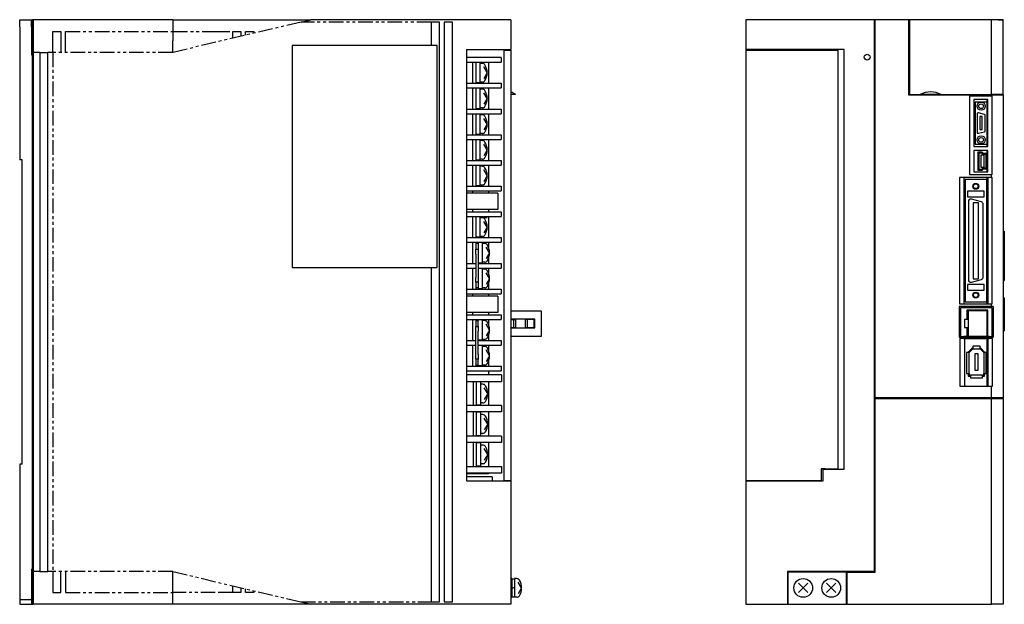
# Model space of a CAD drawing. Extents: x -955 to 6, y -401 to 362.
# Tile 1 of 4: x -938 to -517, y -244 to 6. Entities that reach past the tile are written whole.
import ezdxf

# ---------------------------------------------------------------- set-up
doc = ezdxf.new("R2010")
doc.units = 0
doc.linetypes.add('PHANTOM', pattern=[2.5, 1.25, -0.25, 0.25, -0.25, 0.25, -0.25])
for name, color, linetype in [('OUTLINE', 7, 'CONTINUOUS'), ('PHANTOM', 3, 'PHANTOM'), ('THIN_LINE', 6, 'CONTINUOUS')]:
    doc.layers.add(name, color=color, linetype=linetype)

msp = doc.modelspace()

# ---------------------------------------------------------------- linework, layer by layer
at = {"layer": 'OUTLINE'}
for p, q in [((-938.39, 3), (-938.39, 6)), ((-938.39, 6), (-933.39, 6)), ((-933.39, 3), (-933.39, 6)), ((-933.39, 6), (-932.89, 6)), ((-932.89, -4), (-932.89, 6)), ((-932.69, 6), (-932.89, 6)), ((-932.69, 5), (-932.89, 5)), ((-872.89, 6), (-932.69, 6)), ((-932.69, 6), (-932.69, -3)), ((-872.89, 6), (-832.04, 6)), ((-872.89, 6), (-872.89, 1)), ((-832.04, 6), (-813.89, 6)), ((-818.1, 5), (-813.89, 6)), ((-728.39, 6), (-813.89, 6)), ((-758.89, 5), (-762.39, 5)), ((-762.39, 5), (-762.39, -5)), ((-758.89, -243), (-758.89, 5)), ((-756.89, 5), (-756.89, -243)), ((-753.39, 5), (-756.89, 5)), ((-753.39, -243), (-753.39, 5)), ((-728.39, 6), (-728.39, -6.8)), ((-572.89, 6), (-627.89, 6)), ((-627.89, 6), (-627.89, -6.8)), ((-572.59, 6), (-572.89, 6)), ((-572.89, -230), (-572.89, 6)), ((-572.59, 5.5), (-572.89, 5.5)), ((-572.59, -155.7), (-572.59, 6)), ((-558.39, 6), (-572.59, 6)), ((-555.77, 6), (-558.39, 6)), ((-558.39, 6), (-558.39, -26.2)), ((-557.89, 6), (-557.89, -26)), ((-522.89, 6), (-557.89, 6)), ((-519.89, 6), (-555.77, 6)), ((-517.89, 6), (-522.89, 6)), ((-522.89, -26), (-522.89, 6)), ((-519.89, 6), (-517.89, 6)), ((-517.89, -26), (-517.89, 6)), ((-938.39, 3), (-938.39, -54)), ((-933.39, 3), (-933.39, -9)), ((-924.29, -3), (-924.29, 1)), ((-924.29, 1), (-920.79, 1)), ((-920.79, 1), (-920.79, -3)), ((-872.88, 1), (-872.88, -3)), ((-847.29, -1.93), (-847.29, 1)), ((-847.29, 1), (-843.79, 1)), ((-843.79, 1), (-843.79, -1.09)), ((-841.79, -0.62), (-841.79, 1)), ((-841.79, 1), (-838.29, 1)), ((-838.29, 1), (-838.29, 0.21)), ((-932.89, -9), (-932.89, -4)), ((-932.69, -3), (-932.69, -8)), ((-924.29, -8), (-924.29, -3)), ((-920.79, -3), (-920.79, -8)), ((-872.88, -3), (-872.88, -3)), ((-558.39, -2.6), (-557.89, -2.6)), ((-929.79, -8), (-932.69, -8)), ((-932.69, -8), (-932.69, -230)), ((-929.79, -8), (-926.29, -8)), ((-929.79, -8), (-929.79, -230)), ((-924.29, -8), (-926.29, -8)), ((-926.29, -230), (-926.29, -8)), ((-821.89, -5), (-821.89, -100)), ((-759.89, -5), (-821.89, -5)), ((-759.89, -100), (-759.89, -5)), ((-747.39, -6.8), (-747.39, -191.2)), ((-747.39, -6.8), (-728.39, -6.8)), ((-731.39, -7), (-728.39, -7)), ((-731.39, -7), (-731.39, -191)), ((-730.39, -7), (-730.39, -6.8)), ((-728.39, -7), (-728.39, -6.8)), ((-728.39, -7), (-728.39, -191)), ((-627.89, -6.8), (-627.89, -7)), ((-585.89, -6.8), (-627.89, -6.8)), ((-627.89, -7), (-594.02, -7)), ((-627.89, -7), (-627.89, -191)), ((-619.89, -6.8), (-619.89, -7)), ((-619.49, -6.8), (-619.49, -7)), ((-617.89, -7), (-617.89, -6.8)), ((-595.89, -7), (-595.89, -6.8)), ((-594.02, -7), (-592.99, -7)), ((-593.89, -7), (-593.89, -6.8)), ((-592.99, -7), (-590.07, -7)), ((-592.29, -6.8), (-592.29, -7)), ((-590.07, -7), (-588.49, -7)), ((-589.49, -7), (-589.49, -6.8)), ((-588.49, -186), (-588.49, -7)), ((-585.89, -186.2), (-585.89, -6.8)), ((-933.39, -9), (-932.89, -9)), ((-932.89, -229), (-932.89, -9)), ((-932.69, -9), (-932.89, -9)), ((-732.59, -10.2), (-747.39, -10.2)), ((-747.39, -12.2), (-732.59, -12.2)), ((-744.59, -21.2), (-744.59, -12.2)), ((-743.39, -12.2), (-743.39, -21.2)), ((-741.59, -12.35), (-743.39, -12.35)), ((-741.59, -12.35), (-741.59, -21.05)), ((-737.89, -12.2), (-737.89, -21.2)), ((-732.59, -10.2), (-732.59, -12.2)), ((-740.55, -12.7), (-741.59, -12.7)), ((-738.49, -16.7), (-739.96, -14.23)), ((-738.49, -16.7), (-739.96, -19.17)), ((-741.59, -21.05), (-743.39, -21.05)), ((-740.55, -20.7), (-741.59, -20.7)), ((-747.39, -21.2), (-732.59, -21.2)), ((-747.39, -23.2), (-732.59, -23.2)), ((-744.59, -32.2), (-744.59, -23.2)), ((-743.39, -23.2), (-743.39, -32.2)), ((-741.59, -23.35), (-743.39, -23.35)), ((-741.59, -23.35), (-741.59, -32.05)), ((-740.55, -23.7), (-741.59, -23.7)), ((-738.49, -27.7), (-739.96, -25.23)), ((-737.89, -23.2), (-737.89, -32.2)), ((-732.59, -21.2), (-732.59, -23.2)), ((-738.49, -27.7), (-739.96, -30.17)), ((-726.4, -26), (-728.39, -26)), ((-558.39, -26.2), (-532.29, -26.2)), ((-557.89, -26), (-553.38, -26)), ((-556.77, -26), (-556.77, -26.2)), ((-555.81, -26.2), (-555.81, -26)), ((-544.4, -26), (-553.38, -26)), ((-544.4, -26), (-522.89, -26)), ((-532.29, -26.2), (-528.89, -26.2)), ((-532.29, -26.2), (-532.29, -60.2)), ((-522.59, -26.75), (-532.29, -26.75)), ((-530.39, -28.2), (-530.39, -48.2)), ((-524.39, -28.2), (-530.39, -28.2)), ((-529.79, -29.2), (-529.79, -47.2)), ((-524.79, -29.2), (-529.79, -29.2)), ((-528.89, -26), (-528.89, -26.2)), ((-524.79, -28.2), (-524.79, -48.2)), ((-524.39, -48.2), (-524.39, -28.2)), ((-523.35, -26.2), (-523.35, -26)), ((-523.35, -26.2), (-522.59, -26.2)), ((-517.89, -26), (-522.89, -26)), ((-522.59, -26.2), (-517.89, -26.2)), ((-522.59, -60.2), (-522.59, -26.2)), ((-519.89, -26), (-519.89, -26.2)), ((-518.93, -26.2), (-518.93, -26)), ((-517.89, -26.2), (-517.89, -26)), ((-517.89, -26.2), (-517.89, -155.7)), ((-747.39, -32.2), (-732.59, -32.2)), ((-741.59, -32.05), (-743.39, -32.05)), ((-740.55, -31.7), (-741.59, -31.7)), ((-732.59, -32.2), (-732.59, -34.2)), ((-747.39, -34.2), (-732.59, -34.2)), ((-744.59, -43.2), (-744.59, -34.2)), ((-743.39, -34.2), (-743.39, -43.2)), ((-741.59, -34.35), (-743.39, -34.35)), ((-741.59, -34.35), (-741.59, -43.05)), ((-740.55, -34.7), (-741.59, -34.7)), ((-738.49, -38.7), (-739.96, -36.23)), ((-737.89, -34.2), (-737.89, -43.2)), ((-529.04, -34.3), (-529.04, -42.1)), ((-525.91, -34.49), (-528.41, -33.82)), ((-526.79, -35.45), (-527.79, -35.45)), ((-527.79, -35.45), (-527.79, -40.95)), ((-526.79, -40.95), (-526.79, -35.45)), ((-525.54, -41.43), (-525.54, -34.97)), ((-738.49, -38.7), (-739.96, -41.17)), ((-528.41, -42.58), (-525.91, -41.91)), ((-527.79, -40.95), (-526.79, -40.95)), ((-747.39, -43.2), (-732.59, -43.2)), ((-747.39, -45.2), (-732.59, -45.2)), ((-744.59, -54.2), (-744.59, -45.2)), ((-741.59, -43.05), (-743.39, -43.05)), ((-743.39, -45.2), (-743.39, -54.2)), ((-741.59, -45.35), (-743.39, -45.35)), ((-740.55, -42.7), (-741.59, -42.7)), ((-741.59, -45.35), (-741.59, -54.05)), ((-740.55, -45.7), (-741.59, -45.7)), ((-737.89, -45.2), (-737.89, -54.2)), ((-732.59, -43.2), (-732.59, -45.2)), ((-738.49, -49.7), (-739.96, -47.23)), ((-738.49, -49.7), (-739.96, -52.17)), ((-530.39, -48.2), (-524.39, -48.2)), ((-530.39, -50), (-530.39, -59)), ((-524.39, -50), (-530.39, -50)), ((-529.79, -47.2), (-524.79, -47.2)), ((-524.79, -50), (-524.79, -51.2)), ((-524.39, -59), (-524.39, -50)), ((-937.39, -54), (-938.39, -54)), ((-937.39, -184), (-937.39, -54)), ((-747.39, -54.2), (-732.59, -54.2)), ((-741.59, -54.05), (-743.39, -54.05)), ((-740.55, -53.7), (-741.59, -53.7)), ((-732.59, -54.2), (-732.59, -56.2)), ((-526.81, -50.65), (-528.67, -50.65)), ((-528.67, -50.65), (-528.67, -58.35)), ((-528.27, -51.05), (-528.27, -57.95)), ((-526.98, -51.05), (-528.27, -51.05)), ((-527.48, -52), (-527.48, -57)), ((-525.98, -52), (-527.48, -52)), ((-526.49, -51.6), (-526.98, -51.05)), ((-526.31, -51.2), (-526.81, -50.65)), ((-525.19, -51.6), (-526.49, -51.6)), ((-524.79, -51.2), (-526.31, -51.2)), ((-525.98, -57), (-525.98, -52)), ((-525.19, -57.4), (-525.19, -51.6)), ((-524.79, -57.8), (-524.79, -51.2)), ((-747.39, -56.2), (-732.59, -56.2)), ((-744.59, -65.2), (-744.59, -56.2)), ((-743.39, -56.2), (-743.39, -65.2)), ((-741.59, -56.35), (-743.39, -56.35)), ((-741.59, -56.35), (-741.59, -65.05)), ((-740.55, -56.7), (-741.59, -56.7)), ((-738.49, -60.7), (-739.96, -58.23)), ((-737.89, -56.2), (-737.89, -65.2)), ((-528.67, -58.35), (-526.81, -58.35)), ((-528.27, -57.95), (-526.98, -57.95)), ((-527.48, -57), (-525.98, -57)), ((-526.98, -57.95), (-526.49, -57.4)), ((-526.81, -58.35), (-526.31, -57.8)), ((-526.49, -57.4), (-525.19, -57.4)), ((-526.31, -57.8), (-524.79, -57.8)), ((-524.79, -57.8), (-524.79, -59)), ((-738.49, -60.7), (-739.96, -63.17)), ((-536.59, -61.5), (-536.59, -115.5)), ((-522.89, -61.5), (-536.59, -61.5)), ((-534.64, -61.5), (-534.64, -115.5)), ((-534.19, -62.3), (-534.19, -114.7)), ((-524.79, -62.3), (-534.19, -62.3)), ((-532.29, -60.2), (-522.89, -60.2)), ((-530.39, -59), (-524.39, -59)), ((-524.79, -61.5), (-524.79, -62.3)), ((-524.79, -114.7), (-524.79, -62.3)), ((-524.34, -115.5), (-524.34, -61.5)), ((-522.89, -60.2), (-522.59, -60.2)), ((-522.89, -61.5), (-522.89, -60.2)), ((-522.59, -61.5), (-522.89, -61.5)), ((-522.59, -115.5), (-522.59, -61.5)), ((-747.39, -65.2), (-732.59, -65.2)), ((-747.39, -67.2), (-732.59, -67.2)), ((-744.59, -68.2), (-744.59, -67.2)), ((-741.59, -65.05), (-743.39, -65.05)), ((-740.55, -64.7), (-741.59, -64.7)), ((-737.89, -67.2), (-737.89, -68.2)), ((-732.59, -65.2), (-732.59, -67.2)), ((-533.14, -67.28), (-533.14, -69.78)), ((-526.04, -67.28), (-533.14, -67.28)), ((-526.04, -69.78), (-526.04, -67.28)), ((-733.89, -68.2), (-747.39, -68.2)), ((-733.89, -68.2), (-733.89, -75.2)), ((-533.14, -69.78), (-526.04, -69.78)), ((-527.18, -71.94), (-531.48, -70.79)), ((-733.89, -75.2), (-747.39, -75.2)), ((-744.59, -76.2), (-744.59, -75.2)), ((-737.89, -75.2), (-737.89, -76.2)), ((-532.74, -71.75), (-532.74, -105.25)), ((-528.44, -72.25), (-530.74, -72.25)), ((-530.74, -72.25), (-530.74, -104.75)), ((-528.44, -104.75), (-528.44, -72.25)), ((-526.44, -104.09), (-526.44, -72.91)), ((-747.39, -76.2), (-732.59, -76.2)), ((-747.39, -78.2), (-732.59, -78.2)), ((-744.59, -87.2), (-744.59, -78.2)), ((-743.39, -78.2), (-743.39, -87.2)), ((-741.59, -78.35), (-743.39, -78.35)), ((-741.59, -78.35), (-741.59, -87.05)), ((-738.49, -78.7), (-741.59, -78.7)), ((-740.55, -78.7), (-741.59, -78.7)), ((-737.89, -78.2), (-737.89, -87.2)), ((-732.59, -76.2), (-732.59, -78.2)), ((-738.49, -82.7), (-739.96, -80.23)), ((-738.49, -82.7), (-739.96, -85.17)), ((-747.39, -87.2), (-732.59, -87.2)), ((-741.59, -87.05), (-743.39, -87.05)), ((-740.55, -86.7), (-741.59, -86.7)), ((-732.59, -87.2), (-732.59, -89.2)), ((-517.89, -84.4), (-517.39, -84.4)), ((-517.39, -84.4), (-517.39, -105.5)), ((-747.39, -89.2), (-732.59, -89.2)), ((-744.59, -98.2), (-744.59, -89.2)), ((-743.39, -89.2), (-743.39, -92.2)), ((-742.39, -89.7), (-743.39, -89.7)), ((-743.39, -94.2), (-743.39, -92.2)), ((-743.39, -92.2), (-742.39, -92.2)), ((-740.59, -89.35), (-742.39, -89.35)), ((-742.39, -89.35), (-742.39, -89.7)), ((-742.39, -89.7), (-742.39, -92.2)), ((-742.39, -92.2), (-742.39, -94.2)), ((-740.59, -89.35), (-740.59, -98.05)), ((-739.55, -89.7), (-740.59, -89.7)), ((-737.49, -93.7), (-738.96, -91.23)), ((-737.89, -89.2), (-737.89, -91.46)), ((-743.39, -94.2), (-743.39, -104.2)), ((-742.39, -94.2), (-742.39, -104.2)), ((-737.49, -93.7), (-738.96, -96.17)), ((-737.89, -95.94), (-737.89, -98.2)), ((-821.89, -100), (-759.89, -100)), ((-762.39, -100), (-762.39, -243)), ((-747.39, -98.2), (-743.39, -98.2)), ((-747.39, -100.2), (-743.39, -100.2)), ((-744.59, -109.2), (-744.59, -100.2)), ((-740.59, -98.05), (-742.39, -98.05)), ((-742.39, -98.2), (-732.59, -98.2)), ((-742.39, -100.2), (-732.59, -100.2)), ((-740.59, -100.35), (-742.39, -100.35)), ((-739.55, -97.7), (-740.59, -97.7)), ((-740.59, -100.35), (-740.59, -109.05)), ((-739.55, -100.7), (-740.59, -100.7)), ((-737.89, -100.2), (-737.89, -102.46)), ((-732.59, -98.2), (-732.59, -100.2)), ((-743.39, -106.2), (-743.39, -104.2)), ((-742.39, -104.2), (-742.39, -106.2)), ((-737.49, -104.7), (-738.96, -102.23)), ((-737.49, -104.7), (-738.96, -107.17)), ((-531.48, -106.21), (-527.18, -105.06)), ((-530.74, -104.75), (-528.44, -104.75)), ((-747.39, -109.2), (-732.59, -109.2)), ((-742.39, -106.2), (-743.39, -106.2)), ((-743.39, -106.2), (-743.39, -109.2)), ((-742.39, -108.7), (-743.39, -108.7)), ((-742.39, -106.2), (-742.39, -108.7)), ((-742.39, -108.7), (-742.39, -109.05)), ((-740.59, -109.05), (-742.39, -109.05)), ((-739.55, -108.7), (-740.59, -108.7)), ((-737.89, -106.94), (-737.89, -109.2)), ((-732.59, -109.2), (-732.59, -111.2)), ((-533.14, -107.22), (-533.14, -109.72)), ((-526.04, -107.22), (-533.14, -107.22)), ((-526.04, -109.72), (-526.04, -107.22)), ((-517.89, -105.5), (-517.39, -105.5)), ((-747.39, -111.2), (-732.59, -111.2)), ((-733.89, -112.2), (-747.39, -112.2)), ((-744.59, -112.2), (-744.59, -111.2)), ((-737.89, -111.2), (-737.89, -112.2)), ((-733.89, -112.2), (-733.89, -119.2)), ((-533.14, -109.72), (-526.04, -109.72)), ((-517.89, -113), (-517.39, -113)), ((-517.39, -113), (-517.39, -127)), ((-522.89, -116.65), (-536.67, -116.65)), ((-536.67, -116.65), (-536.67, -129.75)), ((-536.59, -115.5), (-522.89, -115.5)), ((-522.57, -117.15), (-536.17, -117.15)), ((-536.17, -117.15), (-536.17, -129.42)), ((-534.19, -114.7), (-524.79, -114.7)), ((-524.79, -114.7), (-524.79, -115.5)), ((-522.89, -115.5), (-522.59, -115.5)), ((-522.89, -116.65), (-522.89, -115.5)), ((-522.14, -116.65), (-522.89, -116.65)), ((-522.57, -129.42), (-522.57, -117.15)), ((-522.14, -116.65), (-522.14, -129.75)), ((-733.89, -119.2), (-747.39, -119.2)), ((-747.39, -120.2), (-732.59, -120.2)), ((-744.59, -120.2), (-744.59, -119.2)), ((-737.89, -119.2), (-737.89, -120.2)), ((-732.59, -120.2), (-732.59, -122.2)), ((-728.39, -120.28), (-728.19, -120.28)), ((-728.19, -122.08), (-728.19, -118.44)), ((-728.19, -118.44), (-715.39, -118.44)), ((-718.19, -122.08), (-728.19, -122.08)), ((-728.19, -122.08), (-728.19, -122.18)), ((-718.19, -125.78), (-718.19, -122.08)), ((-715.39, -118.44), (-715.39, -129.44)), ((-533.38, -118.17), (-533.38, -122.18)), ((-524.38, -118.17), (-533.38, -118.17)), ((-532.85, -118.44), (-532.85, -129.44)), ((-524.85, -118.44), (-532.85, -118.44)), ((-524.85, -118.44), (-524.85, -129.44)), ((-524.79, -118.17), (-524.79, -129.42)), ((-524.38, -129.42), (-524.38, -118.17)), ((-747.39, -122.2), (-732.59, -122.2)), ((-744.59, -131.2), (-744.59, -122.2)), ((-743.39, -122.2), (-743.39, -125.2)), ((-743.39, -122.7), (-742.39, -122.7)), ((-743.39, -127.2), (-743.39, -125.2)), ((-743.39, -125.2), (-742.39, -125.2)), ((-740.59, -122.35), (-742.39, -122.35)), ((-742.39, -122.35), (-742.39, -122.7)), ((-742.39, -125.2), (-742.39, -122.7)), ((-742.39, -125.2), (-742.39, -127.2)), ((-740.59, -122.35), (-740.59, -131.05)), ((-739.55, -122.7), (-740.59, -122.7)), ((-737.49, -126.7), (-738.96, -124.23)), ((-737.89, -122.2), (-737.89, -124.46)), ((-728.39, -122.18), (-727.19, -122.18)), ((-728.39, -125.68), (-727.19, -125.68)), ((-728.19, -125.68), (-728.19, -125.78)), ((-728.19, -125.78), (-718.19, -125.78)), ((-728.19, -129.44), (-728.19, -125.78)), ((-727.19, -122.18), (-726.39, -122.18)), ((-727.19, -122.18), (-727.19, -125.68)), ((-727.19, -125.68), (-726.39, -125.68)), ((-726.39, -122.18), (-726.39, -125.68)), ((-721.39, -122.18), (-722.19, -122.18)), ((-722.19, -122.18), (-722.19, -125.68)), ((-722.19, -125.68), (-721.39, -125.68)), ((-718.49, -122.18), (-721.39, -122.18)), ((-721.39, -122.18), (-721.39, -125.68)), ((-721.39, -125.68), (-718.49, -125.68)), ((-718.19, -122.18), (-718.49, -122.18)), ((-718.49, -122.18), (-718.49, -125.68)), ((-718.49, -125.68), (-718.19, -125.68)), ((-532.85, -122.18), (-534.45, -122.18)), ((-534.45, -122.18), (-534.45, -125.68)), ((-534.45, -125.68), (-532.85, -125.68)), ((-533.38, -125.68), (-533.38, -129.42)), ((-743.39, -137.2), (-743.39, -127.2)), ((-742.39, -137.2), (-742.39, -127.2)), ((-737.49, -126.7), (-738.96, -129.17)), ((-737.89, -128.94), (-737.89, -131.2)), ((-728.39, -126.58), (-728.19, -126.58)), ((-728.39, -127.58), (-728.19, -127.58)), ((-715.39, -129.44), (-728.19, -129.44)), ((-536.67, -129.75), (-534.69, -129.75)), ((-536.39, -130.4), (-536.39, -150.75)), ((-534.69, -130.4), (-536.39, -130.4)), ((-536.17, -129.42), (-534.69, -129.42)), ((-532.85, -129.42), (-534.69, -129.42)), ((-534.69, -129.42), (-534.69, -129.75)), ((-534.69, -129.75), (-534.69, -130.4)), ((-534.69, -129.75), (-523.93, -129.75)), ((-534.69, -130.4), (-523.93, -130.4)), ((-534.47, -130.4), (-534.47, -150.75)), ((-524.85, -129.44), (-532.85, -129.44)), ((-523.93, -129.42), (-524.85, -129.42)), ((-524.79, -130.4), (-524.79, -150.75)), ((-524.33, -150.75), (-524.33, -130.4)), ((-523.93, -129.42), (-522.57, -129.42)), ((-523.93, -129.75), (-523.93, -129.42)), ((-523.93, -130.4), (-523.93, -129.75)), ((-523.93, -129.75), (-522.89, -129.75)), ((-522.89, -130.4), (-523.93, -130.4)), ((-522.89, -130.4), (-522.89, -129.75)), ((-522.89, -129.75), (-522.14, -129.75)), ((-522.42, -130.4), (-522.89, -130.4)), ((-522.42, -150.75), (-522.42, -130.4)), ((-517.89, -127), (-517.39, -127)), ((-747.39, -131.2), (-743.39, -131.2)), ((-747.39, -133.2), (-743.39, -133.2)), ((-744.59, -142.2), (-744.59, -133.2)), ((-740.59, -131.05), (-742.39, -131.05)), ((-742.39, -131.2), (-732.59, -131.2)), ((-742.39, -133.2), (-732.59, -133.2)), ((-740.59, -133.35), (-742.39, -133.35)), ((-739.55, -130.7), (-740.59, -130.7)), ((-740.59, -133.35), (-740.59, -142.05)), ((-739.55, -133.7), (-740.59, -133.7)), ((-737.89, -133.2), (-737.89, -135.46)), ((-732.59, -131.2), (-732.59, -133.2)), ((-530.96, -134.35), (-532.79, -136.18)), ((-530.79, -134.35), (-530.96, -134.35)), ((-527.78, -133.65), (-530.79, -133.65)), ((-530.79, -133.65), (-530.79, -134.75)), ((-527.78, -134.75), (-527.78, -133.65)), ((-527.62, -134.35), (-527.78, -134.35)), ((-525.79, -136.18), (-527.62, -134.35)), ((-743.39, -139.2), (-743.39, -137.2)), ((-742.39, -137.2), (-742.39, -139.2)), ((-737.49, -137.7), (-738.96, -135.23)), ((-737.49, -137.7), (-738.96, -140.17)), ((-532.39, -136.35), (-533.49, -136.35)), ((-533.49, -136.35), (-533.49, -145.35)), ((-532.79, -136.18), (-532.79, -136.35)), ((-530.79, -134.75), (-532.39, -136.35)), ((-532.39, -145.35), (-532.39, -136.35)), ((-530.79, -134.75), (-527.78, -134.75)), ((-528.54, -136.95), (-530.04, -136.95)), ((-530.04, -136.95), (-530.04, -143.85)), ((-528.54, -143.85), (-528.54, -136.95)), ((-526.19, -136.35), (-527.78, -134.75)), ((-525.09, -136.35), (-526.19, -136.35)), ((-526.19, -136.35), (-526.19, -145.35)), ((-525.79, -136.35), (-525.79, -136.18)), ((-525.09, -145.35), (-525.09, -136.35)), ((-747.39, -142.2), (-732.59, -142.2)), ((-742.39, -139.2), (-743.39, -139.2)), ((-743.39, -139.2), (-743.39, -142.2)), ((-743.39, -141.7), (-742.39, -141.7)), ((-742.39, -141.7), (-742.39, -139.2)), ((-742.39, -141.7), (-742.39, -142.05)), ((-740.59, -142.05), (-742.39, -142.05)), ((-739.55, -141.7), (-740.59, -141.7)), ((-737.89, -139.94), (-737.89, -142.2)), ((-732.59, -142.2), (-732.59, -144.2)), ((-747.39, -144.2), (-732.59, -144.2)), ((-732.39, -145.9), (-747.39, -145.9)), ((-737.89, -144.2), (-737.89, -145.9)), ((-732.39, -145.9), (-732.39, -148.75)), ((-533.49, -145.35), (-532.39, -145.35)), ((-532.79, -145.35), (-532.79, -146.45)), ((-532.79, -146.45), (-531.89, -146.45)), ((-532.39, -145.35), (-532.39, -146.05)), ((-532.39, -146.05), (-531.89, -146.05)), ((-531.89, -146.05), (-531.89, -147.15)), ((-526.69, -146.05), (-531.89, -146.05)), ((-531.89, -147.15), (-526.69, -147.15)), ((-530.04, -143.85), (-528.54, -143.85)), ((-526.69, -146.05), (-526.19, -146.05)), ((-526.69, -147.15), (-526.69, -146.05)), ((-526.69, -146.45), (-525.79, -146.45)), ((-526.19, -146.05), (-526.19, -145.35)), ((-526.19, -145.35), (-525.09, -145.35)), ((-525.79, -146.45), (-525.79, -145.35)), ((-747.39, -148.75), (-732.39, -148.75)), ((-744.39, -159.05), (-744.39, -148.75)), ((-743.19, -148.75), (-743.19, -159.05)), ((-741.39, -148.9), (-743.19, -148.9)), ((-741.39, -148.9), (-741.39, -158.9)), ((-740.35, -149.9), (-741.39, -149.9)), ((-738.29, -153.9), (-739.76, -151.43)), ((-737.89, -148.75), (-737.89, -159.05)), ((-536.39, -150.75), (-522.89, -150.75)), ((-522.89, -150.75), (-522.42, -150.75)), ((-522.89, -155.7), (-522.89, -150.75)), ((-738.29, -153.9), (-739.76, -156.37)), ((-522.89, -155.7), (-572.59, -155.7)), ((-522.89, -156), (-522.89, -155.7)), ((-517.89, -155.7), (-522.89, -155.7)), ((-518.39, -155.7), (-518.39, -156)), ((-517.89, -155.8), (-517.89, -155.7)), ((-732.39, -159.05), (-747.39, -159.05)), ((-741.39, -158.9), (-743.19, -158.9)), ((-740.35, -157.9), (-741.39, -157.9)), ((-732.39, -159.05), (-732.39, -161.75)), ((-572.59, -156), (-522.89, -156)), ((-572.59, -230.2), (-572.59, -156)), ((-522.89, -156), (-517.89, -156)), ((-522.89, -244), (-522.89, -156)), ((-518.39, -155.8), (-517.89, -155.8)), ((-517.89, -156), (-517.89, -155.8)), ((-517.89, -156), (-517.89, -244)), ((-732.39, -161.75), (-747.39, -161.75)), ((-744.39, -172.05), (-744.39, -161.75)), ((-743.19, -161.75), (-743.19, -172.05)), ((-741.39, -161.9), (-743.19, -161.9)), ((-741.39, -161.9), (-741.39, -171.9)), ((-740.35, -162.9), (-741.39, -162.9)), ((-737.89, -161.75), (-737.89, -172.05)), ((-738.29, -166.9), (-739.76, -164.43)), ((-738.29, -166.9), (-739.76, -169.37)), ((-732.39, -172.05), (-747.39, -172.05)), ((-741.39, -171.9), (-743.19, -171.9)), ((-740.35, -170.9), (-741.39, -170.9)), ((-732.39, -172.05), (-732.39, -174.75)), ((-732.39, -174.75), (-747.39, -174.75)), ((-744.39, -185.05), (-744.39, -174.75)), ((-743.19, -174.75), (-743.19, -185.05)), ((-741.39, -174.9), (-743.19, -174.9)), ((-741.39, -174.9), (-741.39, -184.9)), ((-740.35, -175.9), (-741.39, -175.9)), ((-737.89, -174.75), (-737.89, -185.05)), ((-738.29, -179.9), (-739.76, -177.43)), ((-738.29, -179.9), (-739.76, -182.37)), ((-938.39, -184), (-938.39, -242)), ((-937.39, -184), (-938.39, -184)), ((-747.39, -185.05), (-732.39, -185.05)), ((-741.39, -184.9), (-743.19, -184.9)), ((-740.35, -183.9), (-741.39, -183.9)), ((-732.39, -185.05), (-732.39, -187.9)), ((-732.39, -187.9), (-747.39, -187.9)), ((-737.89, -188.2), (-747.39, -188.2)), ((-737.89, -187.9), (-737.89, -188.2)), ((-595.66, -186), (-595.66, -191)), ((-594.02, -186), (-595.66, -186)), ((-594.89, -186.2), (-585.89, -186.2)), ((-594.89, -191.2), (-594.89, -186.2)), ((-594.02, -186), (-592.99, -186)), ((-593.89, -186.2), (-593.89, -186)), ((-592.99, -186), (-590.07, -186)), ((-592.29, -186), (-592.29, -186.2)), ((-590.07, -186), (-588.49, -186)), ((-589.49, -186.2), (-589.49, -186)), ((-736.39, -189.5), (-747.39, -189.5)), ((-747.39, -191.2), (-728.39, -191.2)), ((-736.39, -189.5), (-736.39, -191.2)), ((-731.39, -191), (-728.39, -191)), ((-730.39, -191.2), (-730.39, -191)), ((-728.39, -191.2), (-728.39, -191)), ((-728.39, -191.2), (-728.39, -244)), ((-627.89, -191), (-595.66, -191)), ((-627.89, -191), (-627.89, -191.2)), ((-627.89, -191.2), (-594.89, -191.2)), ((-627.89, -191.2), (-627.89, -244)), ((-619.89, -191), (-619.89, -191.2)), ((-617.89, -191.2), (-617.89, -191)), ((-595.89, -191.2), (-595.89, -191)), ((-933.39, -229), (-933.39, -242)), ((-933.39, -229), (-932.89, -229)), ((-932.69, -229), (-932.89, -229)), ((-932.89, -234), (-932.89, -229)), ((-929.79, -230), (-932.69, -230)), ((-932.69, -230), (-932.69, -235)), ((-929.79, -230), (-926.29, -230)), ((-924.29, -230), (-926.29, -230)), ((-924.29, -230), (-924.29, -235)), ((-920.79, -235), (-920.79, -230)), ((-610.09, -230), (-610.09, -244)), ((-572.89, -230), (-610.09, -230)), ((-609.89, -230.2), (-609.89, -244)), ((-584.89, -230.2), (-609.89, -230.2)), ((-584.89, -244), (-584.89, -230.2)), ((-584.69, -230), (-584.69, -230.2)), ((-584.69, -230.2), (-584.69, -244)), ((-584.69, -230.2), (-572.59, -230.2)), ((-932.89, -244), (-932.89, -234)), ((-932.69, -235), (-932.69, -244)), ((-924.29, -235), (-924.29, -239)), ((-920.79, -239), (-920.79, -235)), ((-872.88, -239), (-872.88, -235)), ((-872.88, -235), (-872.88, -235)), ((-727.89, -233), (-728.39, -233)), ((-727.89, -233), (-727.89, -241)), ((-726.89, -233.2), (-727.89, -233.2)), ((-726.89, -233), (-726.89, -241)), ((-725.85, -233), (-726.89, -233)), ((-723.79, -237), (-725.26, -234.53)), ((-601.41, -238.98), (-605.37, -235.02)), ((-601.41, -235.02), (-605.37, -238.98)), ((-589.41, -238.98), (-593.37, -235.02)), ((-589.41, -235.02), (-593.37, -238.98)), ((-924.29, -239), (-920.79, -239)), ((-872.89, -244), (-872.89, -239)), ((-847.29, -239), (-847.29, -236.13)), ((-843.79, -239), (-847.29, -239)), ((-843.79, -236.91), (-843.79, -239)), ((-841.79, -239), (-841.79, -237.38)), ((-838.29, -239), (-841.79, -239)), ((-838.29, -238.21), (-838.29, -239)), ((-727.89, -237.29), (-726.89, -236.71)), ((-723.79, -237), (-725.26, -239.47)), ((-938.39, -242), (-933.39, -242)), ((-938.39, -242), (-938.39, -244)), ((-938.39, -244), (-933.39, -244)), ((-933.39, -242), (-933.39, -244)), ((-933.39, -244), (-932.89, -244)), ((-932.69, -243), (-932.89, -243)), ((-932.89, -244), (-932.69, -244)), ((-872.89, -244), (-932.69, -244)), ((-832.04, -244), (-872.89, -244)), ((-813.89, -244), (-832.04, -244)), ((-818.1, -243), (-813.89, -244)), ((-728.39, -244), (-813.89, -244)), ((-762.39, -243), (-758.89, -243)), ((-756.89, -243), (-753.39, -243)), ((-728.39, -241), (-727.89, -241)), ((-727.89, -240.8), (-726.89, -240.8)), ((-725.85, -241), (-726.89, -241)), ((-627.89, -244), (-610.09, -244)), ((-610.09, -243), (-609.89, -243)), ((-610.09, -244), (-609.89, -244)), ((-609.89, -244), (-584.89, -244)), ((-584.89, -243), (-584.69, -243)), ((-584.89, -244), (-584.69, -244)), ((-584.69, -244), (-522.89, -244)), ((-517.89, -244), (-522.89, -244))]:
    msp.add_line(p, q, dxfattribs=at)
for centre, radius in [((-576.02, -10), 1.25), ((-527.29, -31), 1.75), ((-527.29, -31), 1), ((-527.29, -45.4), 1.75), ((-527.29, -45.4), 1), ((-529.59, -65.25), 1), ((-529.59, -111.75), 1), ((-603.39, -237), 4), ((-591.39, -237), 4)]:
    msp.add_circle(centre, radius, dxfattribs=at)
for centre, radius, start, end in [((-1979.57, -10.28), 1106.72, 0.11871, 0.37711), ((-740.55, -14), 1.3, 31.2807, 90), ((-744.99, -16.7), 6.5, 328.7193, 31.2807), ((-740.55, -19.4), 1.3, 270, 328.7193), ((-740.55, -25), 1.3, 31.2807, 90), ((-744.99, -27.7), 6.5, 328.7193, 31.2807), ((-732.44, -34.15), 10.15, 53.4069, 66.475), ((-548.89, -34.15), 9.3, 61.1243, 118.8757), ((-548.89, -34.15), 9.3, 61.1243, 118.8757), ((-548.89, -34.15), 9.3, 61.1243, 118.8757), ((-740.55, -30.4), 1.3, 270, 328.7193), ((-740.55, -36), 1.3, 31.2807, 90), ((-744.99, -38.7), 6.5, 328.7193, 31.2807), ((-528.54, -34.3), 0.5, 75, 180), ((-526.04, -34.97), 0.5, 0, 75), ((-740.55, -41.4), 1.3, 270, 328.7193), ((-528.54, -42.1), 0.5, 180, 285), ((-526.04, -41.43), 0.5, 285, 0), ((-740.55, -47), 1.3, 31.2807, 90), ((-744.99, -49.7), 6.5, 328.7193, 31.2807), ((-740.55, -52.4), 1.3, 270, 328.7193), ((-740.55, -58), 1.3, 31.2807, 90), ((-744.99, -60.7), 6.5, 328.7193, 31.2807), ((-740.55, -63.4), 1.3, 270, 328.7193), ((-531.74, -71.75), 1, 75, 180), ((-527.44, -72.91), 1, 0, 75), ((-740.55, -80), 1.3, 31.2807, 90), ((-744.99, -82.7), 6.5, 328.7193, 31.2807), ((-740.55, -85.4), 1.3, 270, 328.7193), ((-739.55, -91), 1.3, 31.2807, 90), ((-743.99, -93.7), 6.5, 328.7193, 31.2807), ((-739.55, -96.4), 1.3, 270, 328.7193), ((-739.55, -102), 1.3, 31.2807, 90), ((-743.99, -104.7), 6.5, 328.7193, 31.2807), ((-531.74, -105.25), 1, 180, 285), ((-527.44, -104.09), 1, 285, 0), ((-739.55, -107.4), 1.3, 270, 328.7193), ((-739.55, -124), 1.3, 31.2807, 90), ((-743.99, -126.7), 6.5, 328.7193, 31.2807), ((-739.55, -129.4), 1.3, 270, 328.7193), ((-739.55, -135), 1.3, 31.2807, 90), ((-743.99, -137.7), 6.5, 328.7193, 31.2807), ((-739.55, -140.4), 1.3, 270, 328.7193), ((-740.35, -151.2), 1.3, 31.2807, 90), ((-744.79, -153.9), 6.5, 328.7193, 31.2807), ((-740.35, -156.6), 1.3, 270, 328.7193), ((-740.35, -164.2), 1.3, 31.2807, 90), ((-744.79, -166.9), 6.5, 328.7193, 31.2807), ((-740.35, -169.6), 1.3, 270, 328.7193), ((-740.35, -177.2), 1.3, 31.2807, 90), ((-744.79, -179.9), 6.5, 328.7193, 31.2807), ((-740.35, -182.6), 1.3, 270, 328.7193), ((-1979.19, -227.72), 1106.34, 359.62285, 359.88134), ((-725.85, -234.3), 1.3, 31.2807, 90), ((-730.29, -237), 6.5, 328.7193, 31.2807), ((-725.85, -239.7), 1.3, 270, 328.7193)]:
    msp.add_arc(centre, radius, start, end, dxfattribs=at)
at = {"layer": 'PHANTOM', "ltscale": 5}
for p, q in [((-818.1, 5), (-872.89, -8)), ((-762.39, 5), (-818.1, 5)), ((-918.79, -3), (-918.79, 1)), ((-918.79, 1), (-872.89, 1)), ((-872.89, 1), (-854.74, 1)), ((-854.74, 1), (-847.29, 1)), ((-918.79, -8), (-918.79, -3)), ((-872.89, -8), (-924.29, -8)), ((-924.29, -8), (-924.29, -230)), ((-872.89, -230), (-924.29, -230)), ((-918.79, -230), (-918.79, -235)), ((-872.89, -230), (-818.1, -243)), ((-918.79, -235), (-918.79, -239)), ((-918.79, -239), (-872.89, -239)), ((-854.74, -239), (-872.89, -239)), ((-847.29, -239), (-854.74, -239)), ((-818.1, -243), (-762.39, -243))]:
    msp.add_line(p, q, dxfattribs=at)
at = {"layer": 'THIN_LINE'}
for centre in [(-529.59, -65.25), (-529.59, -111.75)]:
    msp.add_circle(centre, 1.25, dxfattribs=at)

doc.saveas('drawing.dxf')
